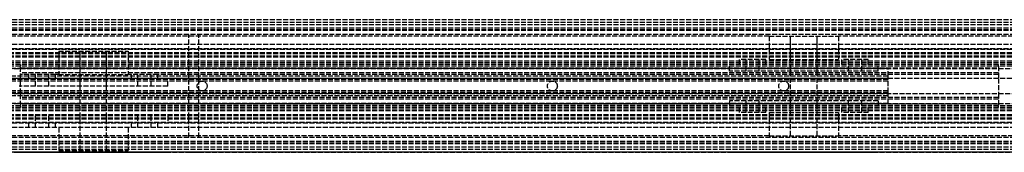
# Model space of a CAD drawing. Header units: millimetres. Extents: x 0 to 2700, y 0 to 40.
# Tile 4 of 7: x 151 to 449, y 0 to 40. Entities that reach past the tile are written whole.
import ezdxf

# ---------------------------------------------------------------- set-up
doc = ezdxf.new("R2010")
doc.units = ezdxf.units.MM
doc.header["$LTSCALE"] = 10
doc.linetypes.add('ALLCAD_Strich', pattern=[0.2, 0.15, -0.05])
doc.layers.add('BESCH_KONT_sich_schn_ansi_2d', color=40, linetype='Continuous')
doc.layers.add('BESCH_KONT_sich_schn_grun_2d', color=10, linetype='Continuous')

msp = doc.modelspace()

# ---------------------------------------------------------------- linework, layer by layer
at = {"layer": 'BESCH_KONT_sich_schn_ansi_2d', "linetype": 'ALLCAD_Strich'}
for p, q in [((2700, 0, 42), (0, 0, 42)), ((2700, 0, 2), (0, 0, 2)), ((2700, 0), (0, 0)), ((2700, 0, 64.5), (0, 0, 64.5)), ((2700, 0, 42.71), (0, 0, 42.71)), ((2700, 0, 2.5), (0, 0, 2.5)), ((2700, 0, 4), (0, 0, 4)), ((2700, 0, 9), (0, 0, 9)), ((2700, 0, 28), (0, 0, 28)), ((2700, 0, 29.5), (0, 0, 29.5)), ((2700, 0, 32), (0, 0, 32)), ((2700, 0, 38.5), (0, 0, 38.5)), ((2700, 0, 40), (0, 0, 40)), ((2700, 0, 61.5), (0, 0, 61.5)), ((2700, 0, 40.94), (0, 0, 40.94)), ((2700, 0, 40.23), (0, 0, 40.23)), ((47, 0, 27.9), (613, 0, 27.9)), ((47, 0, 23.9), (613, 0, 23.9)), ((151, 0, 22.4), (47, 0, 22.4)), ((613, 0, 30.9), (47, 0, 30.9)), ((613, 0, 31.4), (47, 0, 31.4)), ((613, 0, 35.9), (47, 0, 35.9)), ((613, 0, 36.4), (47, 0, 36.4)), ((613, 0, 30.4), (47, 0, 30.4)), ((613, 0, 28.9), (47, 0, 28.9)), ((613, 0, 22.9), (47, 0, 22.9)), ((613, 0, 31.9), (47, 0, 31.9)), ((413.6, 0, 10.65), (130.6, 0, 10.65)), ((413.6, 0, 9.9), (130.6, 0, 9.9)), ((413.6, 0, 7.9), (130.6, 0, 7.9)), ((413.6, 0, 26.9), (130.6, 0, 26.9)), ((413.6, 0, 27.9), (130.6, 0, 27.9)), ((413.6, 0, 23.9), (130.6, 0, 23.9)), ((413.6, 0, 18.4), (146.92, 0, 18.4)), ((413.6, 0, 17.65), (147.45, 0, 17.65)), ((150.6, 0, 19.4), (195.6, 0, 19.4)), ((195.6, 0, 8.9), (150.6, 0, 8.9)), ((151, 0), (151, 0, -0.1)), ((447, 0, -0.1), (151, 0, -0.1)), ((151, 0, 7.9), (447, 0, 7.9)), ((151, 0, 8.9), (151, 0)), ((151, 0, 19.4), (151, 0, 8.9)), ((151, 0, 21.9), (151, 0, 19.4)), ((151, 0, 22.4), (151, 0, 21.9)), ((447, 0, 5.4), (151, 0, 5.4)), ((447, 0, 1.4), (151, 0, 1.4)), ((151, 0, 6.9), (447, 0, 6.9)), ((447, 0, 20.4), (151, 0, 20.4)), ((447, 0, 21.9), (151, 0, 21.9)), ((447, 0, 22.4), (151, 0, 22.4)), ((195.58, 0, 19.4), (195.58, 0, 19.39)), ((195.58, 0, 19.39), (195.58, 0, 19.39)), ((195.58, 0, 19.4), (195.58, 0, 19.39)), ((195.58, 0, 19.4), (195.58, 0, 19.4)), ((195.58, 0, 19.39), (195.58, 0, 19.39)), ((195.58, 0, 19.39), (195.58, 0, 19.4)), ((195.59, 0, 19.4), (195.59, 0, 19.4)), ((195.59, 0, 19.4), (195.59, 0, 19.39)), ((195.59, 0, 19.4), (195.59, 0, 19.4)), ((195.59, 0, 19.4), (195.59, 0, 19.4)), ((195.59, 0, 19.4), (195.59, 0, 19.4)), ((195.59, 0, 19.39), (195.59, 0, 19.39)), ((195.59, 0, 19.39), (195.59, 0, 19.39)), ((195.59, 0, 19.39), (195.59, 0, 19.39)), ((195.59, 0, 19.4), (195.59, 0, 19.4)), ((195.59, 0, 19.4), (195.59, 0, 19.4)), ((195.59, 0, 19.39), (195.59, 0, 19.4)), ((195.59, 0, 19.39), (195.59, 0, 19.4)), ((447, 0, 8.9), (195.6, 0, 8.9)), ((447, 0, 19.4), (195.6, 0, 19.4)), ((195.6, 0, 19.4), (195.6, 0, 8.9)), ((195.6, 0, 19.4), (195.6, 0, 19.39)), ((195.6, 0, 19.39), (195.6, 0, 19.39)), ((195.6, 0, 19.4), (195.6, 0, 19.39)), ((195.6, 0, 19.4), (195.6, 0, 19.4)), ((195.6, 0, 19.39), (195.6, 0, 19.39)), ((202, 0, 45), (205, 0, 45)), ((202, 0, 45), (202, 0, 61.5)), ((966, 0, 61.5), (202, 0, 61.5)), ((204.5, 0, 27.9), (204.5, 0, 30.9)), ((204.5, 0, 5.4), (204.5, 0, 7.9)), ((204.5, 0, 36.4), (204.5, 0, 31.9)), ((204.98, 0, 45), (204.98, 0, 44.99)), ((204.98, 0, 45), (204.98, 0, 44.99)), ((204.98, 0, 45), (204.98, 0, 44.99)), ((204.98, 0, 44.99), (204.99, 0, 44.99)), ((204.98, 0, 44.99), (204.98, 0, 44.99)), ((204.98, 0, 44.99), (204.98, 0, 44.99)), ((204.98, 0, 45), (204.98, 0, 44.99)), ((204.98, 0, 45), (204.98, 0, 44.99)), ((204.98, 0, 45), (204.98, 0, 44.99)), ((204.98, 0, 45), (204.98, 0, 44.99)), ((204.99, 0, 44.99), (204.99, 0, 45)), ((204.99, 0, 45), (204.99, 0, 44.99)), ((204.99, 0, 45), (204.99, 0, 44.99)), ((204.99, 0, 44.99), (204.99, 0, 44.99)), ((204.99, 0, 44.99), (204.99, 0, 44.99)), ((204.99, 0, 45), (204.99, 0, 44.99)), ((204.99, 0, 45), (204.99, 0, 44.99)), ((204.99, 0, 45), (204.99, 0, 44.99)), ((204.99, 0, 45), (204.99, 0, 44.99)), ((204.99, 0, 45), (204.99, 0, 44.99)), ((205, 0, 44.99), (204.99, 0, 44.99)), ((204.99, 0, 45), (204.99, 0, 44.99)), ((205, 0, 45), (205, 0, 44.99)), ((205, 0, 45), (205, 0, 44.99)), ((205, 0, 45), (205, 0, 44.99)), ((205, 0, 44.99), (205, 0, 44.99)), ((205, 0, 44.99), (205, 0, 44.99)), ((205, 0, 45), (205, 0, 44.99)), ((205, 0, 45), (205, 0, 44.99)), ((205, 0, 45), (205, 0, 44.99)), ((205, 0, 45), (205, 0, 40)), ((963, 0, 40), (205, 0, 40)), ((207.5, 0, 27.9), (207.5, 0, 30.9)), ((207.5, 0, 5.4), (207.5, 0, 7.9)), ((207.5, 0, 36.4), (207.5, 0, 31.9)), ((310.5, 0, 27.9), (310.5, 0, 30.9)), ((310.5, 0, 5.4), (310.5, 0, 7.9)), ((310.5, 0, 36.4), (310.5, 0, 31.9)), ((313.5, 0, 27.9), (313.5, 0, 30.9)), ((313.5, 0, 5.4), (313.5, 0, 7.9)), ((313.5, 0, 36.4), (313.5, 0, 31.9)), ((365.6, 0, 19.4), (410.6, 0, 19.4)), ((365.6, 0, 8.9), (365.6, 0, 19.4)), ((410.6, 0, 8.9), (365.6, 0, 8.9)), ((380.5, 0, 27.9), (380.5, 0, 30.9)), ((380.5, 0, 5.4), (380.5, 0, 7.9)), ((380.5, 0, 36.4), (380.5, 0, 31.9)), ((383.5, 0, 27.9), (383.5, 0, 30.9)), ((383.5, 0, 5.4), (383.5, 0, 7.9)), ((383.5, 0, 36.4), (383.5, 0, 31.9)), ((410.58, 0, 19.4), (410.58, 0, 19.39)), ((410.58, 0, 19.39), (410.58, 0, 19.39)), ((410.58, 0, 19.4), (410.58, 0, 19.39)), ((410.58, 0, 19.4), (410.58, 0, 19.4)), ((410.58, 0, 19.39), (410.58, 0, 19.39)), ((410.58, 0, 19.39), (410.58, 0, 19.4)), ((410.59, 0, 19.4), (410.59, 0, 19.4)), ((410.59, 0, 19.4), (410.59, 0, 19.39)), ((410.59, 0, 19.4), (410.59, 0, 19.4)), ((410.59, 0, 19.4), (410.59, 0, 19.4)), ((410.59, 0, 19.4), (410.59, 0, 19.4)), ((410.59, 0, 19.39), (410.59, 0, 19.39)), ((410.59, 0, 19.39), (410.59, 0, 19.39)), ((410.59, 0, 19.39), (410.59, 0, 19.39)), ((410.59, 0, 19.4), (410.59, 0, 19.4)), ((410.59, 0, 19.4), (410.59, 0, 19.4)), ((410.59, 0, 19.39), (410.59, 0, 19.4)), ((410.59, 0, 19.39), (410.59, 0, 19.4)), ((410.6, 0, 19.4), (410.6, 0, 8.9)), ((410.6, 0, 19.4), (410.6, 0, 19.39)), ((410.6, 0, 19.39), (410.6, 0, 19.39)), ((410.6, 0, 19.4), (410.6, 0, 19.39)), ((410.6, 0, 19.4), (410.6, 0, 19.4)), ((410.6, 0, 19.39), (410.6, 0, 19.39)), ((413.6, 0, 10.65), (413.6, 0, 17.65)), ((413.6, 0, 17.65), (413.6, 0, 18.4)), ((413.6, 0, 18.4), (413.6, 0, 23.9)), ((413.6, 0, 9.9), (413.6, 0, 10.65)), ((413.6, 0, 7.9), (413.6, 0, 9.9)), ((413.6, 0, 23.9), (413.6, 0, 27.9)), ((447, 0, -0.1), (447, 0)), ((613, 0, 22.4), (447, 0, 22.4)), ((447, 0, 21.9), (447, 0, 22.4)), ((447, 0, 19.4), (447, 0, 21.9)), ((447, 0, 8.9), (447, 0, 19.4)), ((447, 0), (447, 0, 8.9))]:
    msp.add_line(p, q, dxfattribs=at)
at = {"layer": 'BESCH_KONT_sich_schn_ansi_2d', "linetype": 'ALLCAD_Strich', "extrusion": (0, 1, 0)}
for centre in [(-157.6, 14.9), (-188.6, 14.9), (-372.6, 14.9), (-403.6, 14.9)]:
    msp.add_circle(centre, 4, dxfattribs=at)
at = {"layer": 'BESCH_KONT_sich_schn_ansi_2d', "linetype": 'ALLCAD_Strich', "extrusion": (0, -1, 0)}
for centre, radius in [((157.6, 14.9), 2), ((173.1, 14.9), 10.5), ((173.1, 14.9), 4), ((173.1, 14.9), 4), ((188.6, 14.9), 2), ((372.6, 14.9), 2), ((388.1, 14.9), 10.5), ((388.1, 14.9), 4), ((388.1, 14.9), 4), ((403.6, 14.9), 2)]:
    msp.add_circle(centre, radius, dxfattribs=at)
at = {"layer": 'BESCH_KONT_sich_schn_ansi_2d', "linetype": 'ALLCAD_Strich', "extrusion": (0, 1, 0)}
for centre, radius, start, end in [((-195.58, 19.4), 0.00116, 90, 180), ((-195.58, 19.39), 0.00116, 180, 270), ((-195.58, 19.4), 0.00271, 0, 90), ((-195.58, 19.39), 0.00271, 270, 0), ((-195.59, 19.4), 0.00093, 90, 180), ((-195.59, 19.4), 0.00093, 180, 270), ((-195.6, 19.4), 0.00271, 0, 90), ((-195.6, 19.39), 0.00271, 270, 0), ((-195.6, 19.4), 0.00116, 90, 180), ((-195.6, 19.39), 0.00116, 180, 270), ((-410.58, 19.4), 0.00116, 90, 180), ((-410.58, 19.39), 0.00116, 180, 270), ((-410.58, 19.4), 0.00271, 0, 90), ((-410.58, 19.39), 0.00271, 270, 0), ((-410.59, 19.4), 0.00093, 90, 180), ((-410.59, 19.4), 0.00093, 180, 270), ((-410.6, 19.4), 0.00271, 0, 90), ((-410.6, 19.39), 0.00271, 270, 0), ((-410.6, 19.4), 0.00116, 90, 180), ((-410.6, 19.39), 0.00116, 180, 270)]:
    msp.add_arc(centre, radius, start, end, dxfattribs=at)
at = {"layer": 'BESCH_KONT_sich_schn_ansi_2d', "linetype": 'ALLCAD_Strich', "extrusion": (0, -1, 0)}
for centre, radius, start, end in [((195.58, 19.39), 0.00271, 270, 0), ((195.58, 19.4), 0.00271, 0, 90), ((195.58, 19.39), 0.00116, 180, 270), ((195.58, 19.4), 0.00116, 90, 180), ((195.59, 19.4), 0.00217, 270, 0), ((195.59, 19.4), 0.00217, 360, 90), ((195.6, 19.39), 0.00271, 270, 0), ((195.6, 19.4), 0.00271, 0, 90), ((195.6, 19.39), 0.00116, 180, 270), ((195.6, 19.4), 0.00116, 90, 180), ((410.58, 19.39), 0.00271, 270, 0), ((410.58, 19.4), 0.00271, 0, 90), ((410.58, 19.39), 0.00116, 180, 270), ((410.58, 19.4), 0.00116, 90, 180), ((410.59, 19.4), 0.00217, 270, 0), ((410.59, 19.4), 0.00217, 360, 90), ((410.6, 19.39), 0.00271, 270, 0), ((410.6, 19.4), 0.00271, 0, 90), ((410.6, 19.39), 0.00116, 180, 270), ((410.6, 19.4), 0.00116, 90, 180)]:
    msp.add_arc(centre, radius, start, end, dxfattribs=at)
at = {"layer": 'BESCH_KONT_sich_schn_grun_2d', "linetype": 'ALLCAD_Strich'}
for p, q in [((2700, 40), (0, 40)), ((2700, 39.21), (0, 39.21)), ((2700, 38.5), (0, 38.5)), ((2700, 37.5), (0, 37.5)), ((2700, 37.44), (0, 37.44)), ((2700, 37), (0, 37)), ((2700, 36.73), (0, 36.73)), ((2700, 35.5), (0, 35.5)), ((377.6, 35), (134.1, 35)), ((202, 4.5), (202, 35.5)), ((966, 35.5), (202, 35.5)), ((204.98, 35.5), (204.98, 35.49)), ((204.98, 35.5), (204.98, 35.49)), ((204.98, 35.49), (204.98, 35.5)), ((204.98, 35.5), (204.98, 35.5)), ((204.98, 35.49), (204.98, 35.49)), ((204.98, 35.49), (204.98, 35.49)), ((204.99, 35.5), (204.99, 35.49)), ((204.99, 35.49), (204.99, 35.5)), ((204.99, 35.5), (204.99, 35.5)), ((204.99, 35.5), (204.99, 35.5)), ((204.99, 35.5), (204.99, 35.5)), ((204.99, 35.49), (204.99, 35.5)), ((204.99, 35.5), (204.99, 35.5)), ((204.99, 35.49), (204.99, 35.5)), ((204.99, 35.5), (204.99, 35.49)), ((204.99, 35.49), (204.99, 35.49)), ((204.99, 35.49), (204.99, 35.49)), ((204.99, 35.49), (204.99, 35.49)), ((205, 35.5), (205, 35.49)), ((205, 35.49), (205, 35.5)), ((205, 35.49), (205, 35.5)), ((205, 35.5), (205, 35.5)), ((205, 35.5), (205, 35.5)), ((205, 35.49), (205, 35.49)), ((205, 4.5), (205, 35.49)), ((205, 35.49), (205, 35.49)), ((377.6, 35), (398.6, 35)), ((377.6, 35), (377.6, 28)), ((384.1, 28), (384.1, 35)), ((384.1, 5), (384.1, 35)), ((392.1, 28), (392.1, 35)), ((392.1, 5), (392.1, 35)), ((398.6, 35), (398.6, 28)), ((1171.4, 35), (398.6, 35)), ((2700, 32.5), (0, 32.5)), ((2700, 31.25), (0, 31.25)), ((613, 31), (47, 31)), ((613, 30), (47, 30)), ((162.6, 30.5), (183.6, 30.5)), ((162.6, 30.5), (162.6, 23.5)), ((169.1, 23.5), (169.1, 30.5)), ((169.1, 0.5), (169.1, 30.5)), ((177.1, 23.5), (177.1, 30.5)), ((177.1, 0.5), (177.1, 30.5)), ((183.6, 30.5), (183.6, 23.5)), ((613, 29.75), (47, 29.75)), ((613, 29), (47, 29)), ((613, 28.75), (47, 28.75)), ((613, 27.5), (47, 27.5)), ((613, 27), (47, 27)), ((376.6, 28), (368.6, 28)), ((368.6, 26.5), (368.6, 28)), ((370.6, 24.5), (370.6, 28)), ((374.6, 24.5), (374.6, 28)), ((376.6, 26.5), (376.6, 28)), ((377.6, 28), (398.6, 28)), ((407.6, 28), (399.6, 28)), ((399.6, 26.5), (399.6, 28)), ((401.6, 24.5), (401.6, 28)), ((405.6, 24.5), (405.6, 28)), ((407.6, 26.5), (407.6, 28)), ((613, 26.5), (47, 26.5)), ((151, 26), (47, 26)), ((47.02, 25.25), (613, 25.25)), ((413.6, 25.25), (130.6, 25.25)), ((151, 26.5), (151, 26)), ((151, 22.25), (151, 26)), ((447, 26), (151, 26)), ((151, 25.5), (447, 25.5)), ((447, 24), (151, 24)), ((365.6, 24.5), (365.6, 26.5)), ((410.58, 24.5), (365.6, 24.5)), ((384.1, 24.5), (384.1, 26.5)), ((392.1, 24.5), (392.1, 26.5)), ((410.6, 24.5), (410.58, 24.5)), ((410.58, 24.5), (410.58, 24.5)), ((410.58, 24.5), (410.58, 24.5)), ((410.58, 24.5), (410.58, 24.5)), ((410.58, 24.5), (410.58, 24.5)), ((410.58, 24.5), (410.59, 24.5)), ((410.58, 24.5), (410.58, 24.5)), ((410.58, 24.5), (410.58, 24.5)), ((410.58, 24.5), (410.58, 24.5)), ((410.58, 24.5), (410.58, 24.5)), ((410.58, 24.5), (410.58, 24.5)), ((410.58, 24.5), (410.58, 24.5)), ((410.58, 24.5), (410.58, 24.5)), ((410.58, 24.5), (410.58, 24.5)), ((410.59, 24.5), (410.59, 24.5)), ((410.59, 24.5), (410.59, 24.5)), ((410.59, 24.5), (410.59, 24.5)), ((410.59, 24.5), (410.59, 24.5)), ((410.59, 24.5), (410.59, 24.5)), ((410.59, 24.5), (410.59, 24.5)), ((410.59, 24.5), (410.59, 24.5)), ((410.59, 24.5), (410.59, 24.5)), ((410.59, 24.5), (410.59, 24.5)), ((410.59, 24.5), (410.59, 24.5)), ((410.6, 24.5), (410.59, 24.5)), ((410.59, 24.5), (410.59, 24.5)), ((410.6, 24.5), (410.6, 26.5)), ((410.6, 24.5), (410.6, 24.5)), ((410.6, 24.5), (410.6, 24.5)), ((410.6, 24.5), (410.6, 24.5)), ((410.6, 24.5), (410.6, 24.5)), ((410.6, 24.5), (410.6, 24.5)), ((410.6, 24.5), (410.6, 24.5)), ((410.6, 24.5), (410.6, 24.5)), ((410.6, 24.5), (410.6, 24.5)), ((410.6, 24.5), (410.6, 24.5)), ((410.6, 24.5), (410.6, 24.5)), ((410.6, 24.5), (410.6, 24.5)), ((410.6, 24.5), (410.6, 24.5)), ((410.6, 24.5), (410.6, 24.5)), ((413.6, 23), (413.6, 25.25)), ((447, 26), (447, 26.5)), ((447, 26), (447, 22.25)), ((613, 26), (447, 26)), ((613, 22.25), (47, 22.25)), ((413.6, 23), (130.6, 23)), ((413.6, 22.25), (130.6, 22.25)), ((413.6, 22), (130.6, 22)), ((413.6, 21.5), (147.45, 21.5)), ((153.6, 23.5), (151, 23.5)), ((151, 17.75), (151, 22.25)), ((161.6, 23.5), (153.6, 23.5)), ((153.6, 22), (153.6, 23.5)), ((155.6, 20), (155.6, 23.5)), ((159.6, 20), (159.6, 23.5)), ((162.6, 23.5), (161.6, 23.5)), ((161.6, 22), (161.6, 23.5)), ((162.6, 23.5), (183.6, 23.5)), ((169.1, 20), (169.1, 22)), ((177.1, 20), (177.1, 22)), ((184.6, 23.5), (183.6, 23.5)), ((192.6, 23.5), (184.6, 23.5)), ((184.6, 22), (184.6, 23.5)), ((186.6, 20), (186.6, 23.5)), ((190.6, 20), (190.6, 23.5)), ((447, 23.5), (192.6, 23.5)), ((192.6, 22), (192.6, 23.5)), ((195.6, 20), (195.6, 22)), ((413.6, 22), (413.6, 23)), ((413.6, 18), (413.6, 22)), ((447, 22.25), (447, 17.75)), ((413.6, 18), (130.6, 18)), ((413.6, 18.5), (147.45, 18.5)), ((195.58, 20), (150.6, 20)), ((195.6, 20), (195.58, 20)), ((195.58, 20), (195.58, 20)), ((195.58, 20), (195.58, 19.99)), ((195.58, 20), (195.58, 19.99)), ((195.58, 20), (195.58, 19.99)), ((195.58, 20), (195.58, 19.99)), ((195.58, 20), (195.58, 20)), ((195.58, 20), (195.58, 20)), ((195.58, 20), (195.58, 19.99)), ((195.58, 20), (195.58, 19.99)), ((195.58, 20), (195.58, 19.99)), ((195.58, 19.99), (195.59, 19.99)), ((195.58, 19.99), (195.58, 19.99)), ((195.58, 19.99), (195.58, 19.99)), ((195.59, 19.99), (195.59, 20)), ((195.59, 20), (195.59, 19.99)), ((195.59, 20), (195.59, 19.99)), ((195.59, 20), (195.59, 19.99)), ((195.59, 20), (195.59, 19.99)), ((195.59, 20), (195.59, 19.99)), ((195.59, 20), (195.59, 19.99)), ((195.59, 20), (195.59, 19.99)), ((195.59, 20), (195.59, 19.99)), ((195.59, 19.99), (195.59, 19.99)), ((195.59, 19.99), (195.59, 19.99)), ((195.6, 19.99), (195.59, 19.99)), ((195.6, 20), (195.6, 20)), ((195.6, 20), (195.6, 19.99)), ((195.6, 20), (195.6, 19.99)), ((195.6, 20), (195.6, 19.99)), ((195.6, 20), (195.6, 19.99)), ((195.6, 20), (195.6, 19.99)), ((195.6, 20), (195.6, 20)), ((195.6, 20), (195.6, 20)), ((195.6, 20), (195.6, 19.99)), ((195.6, 20), (195.6, 19.99)), ((195.6, 20), (195.6, 20)), ((195.6, 19.99), (195.6, 19.99)), ((195.6, 19.99), (195.6, 19.99)), ((413.6, 17), (413.6, 18)), ((47, 17.75), (613, 17.75)), ((413.6, 17.75), (130.6, 17.75)), ((413.6, 17), (130.6, 17)), ((151, 14), (151, 17.75)), ((447, 16.5), (151, 16.5)), ((447, 16), (151, 16)), ((365.6, 15.5), (365.6, 13.5)), ((410.6, 15.5), (365.6, 15.5)), ((370.6, 12), (370.6, 15.5)), ((374.6, 12), (374.6, 15.5)), ((384.1, 13.5), (384.1, 15.5)), ((392.1, 13.5), (392.1, 15.5)), ((401.6, 12), (401.6, 15.5)), ((405.6, 12), (405.6, 15.5)), ((410.6, 15.5), (410.6, 13.5)), ((413.6, 14.75), (413.6, 17)), ((447, 17.75), (447, 14)), ((47, 14.75), (613, 14.75)), ((151, 14), (47, 14)), ((613, 13.5), (47, 13.5)), ((613, 13), (47, 13)), ((613, 12.5), (47, 12.5)), ((413.6, 14.75), (130.6, 14.75)), ((447, 14.5), (151, 14.5)), ((151, 14), (151, 13.5)), ((447, 14), (151, 14)), ((368.6, 12), (368.6, 13.5)), ((376.6, 12), (368.6, 12)), ((376.6, 12), (376.6, 13.5)), ((377.6, 12), (398.6, 12)), ((377.6, 12), (377.6, 5)), ((384.1, 5), (384.1, 12)), ((392.1, 5), (392.1, 12)), ((398.6, 12), (398.6, 5)), ((399.6, 12), (399.6, 13.5)), ((407.6, 12), (399.6, 12)), ((407.6, 12), (407.6, 13.5)), ((613, 14), (447, 14)), ((447, 13.5), (447, 14)), ((613, 11.25), (47, 11.25)), ((613, 11), (47, 11)), ((613, 10.25), (47, 10.25)), ((613, 10), (47, 10)), ((613, 9), (47, 9)), ((153.6, 7.5), (153.6, 9)), ((155.6, 7.5), (155.6, 11)), ((159.6, 7.5), (159.6, 11)), ((161.6, 7.5), (161.6, 9)), ((169.1, 9), (169.1, 11)), ((177.1, 9), (177.1, 11)), ((184.6, 7.5), (184.6, 9)), ((186.6, 7.5), (186.6, 11)), ((190.6, 7.5), (190.6, 11)), ((192.6, 7.5), (192.6, 9)), ((195.6, 11), (195.6, 9)), ((2700, 8.75), (0, 8.75)), ((2700, 7.5), (0, 7.5)), ((162.6, 7.5), (162.6, 0.5)), ((169.1, 0.5), (169.1, 7.5)), ((177.1, 0.5), (177.1, 7.5)), ((183.6, 7.5), (183.6, 0.5)), ((2700, 4.5), (0, 4.5)), ((2700, 3.27), (0, 3.27)), ((2700, 3), (0, 3)), ((377.6, 5), (134.1, 5)), ((966, 4.5), (202, 4.5)), ((377.6, 5), (398.6, 5)), ((1171.4, 5), (398.6, 5)), ((2700, 2.56), (0, 2.56)), ((2700, 2.5), (0, 2.5)), ((2700, 1.5), (0, 1.5)), ((2700, 0.79), (0, 0.79)), ((2700, 0), (0, 0)), ((162.6, 0.5), (183.6, 0.5))]:
    msp.add_line(p, q, dxfattribs=at)
for centre in [(206, 20), (312, 20), (382, 20)]:
    msp.add_circle(centre, 1.5, dxfattribs=at)
for centre, radius, start, end in [((204.98, 35.5), 0.00271, 90, 180), ((204.98, 35.5), 0.00271, 0, 90), ((204.98, 35.5), 0.00116, 0, 90), ((204.98, 35.5), 0.00116, 90, 180), ((204.98, 35.49), 0.00271, 180, 270), ((204.98, 35.49), 0.00271, 270, 0), ((204.98, 35.49), 0.00116, 270, 360), ((204.98, 35.49), 0.00116, 180, 270), ((204.99, 35.5), 0.00217, 360, 90), ((204.99, 35.49), 0.00093, 0, 90), ((205, 35.5), 0.00271, 90, 180), ((204.99, 35.49), 0.00217, 270, 0), ((204.99, 35.49), 0.00093, 270, 0), ((205, 35.49), 0.00271, 180, 270), ((205, 35.5), 0.00116, 0, 90), ((205, 35.5), 0.00271, 0, 90), ((205, 35.5), 0.00116, 90, 180), ((205, 35.49), 0.00271, 270, 0), ((205, 35.49), 0.00116, 270, 360), ((205, 35.49), 0.00116, 180, 270)]:
    msp.add_arc(centre, radius, start, end, dxfattribs=at)

doc.saveas('drawing.dxf')
